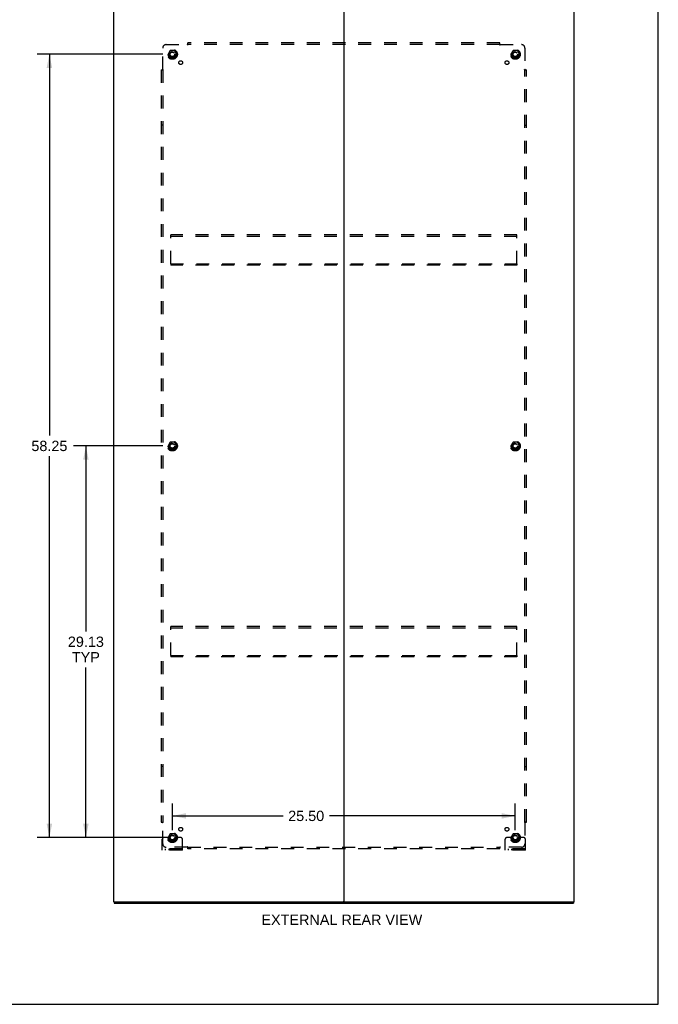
# Model space of a CAD drawing. Header units: inches. Extents: x 0 to 174, y 0 to 112.
# Tile 27 of 29: x 126 to 174, y 0 to 73. Entities that reach past the tile are written whole.
import ezdxf

# ---------------------------------------------------------------- set-up
doc = ezdxf.new("R2010")
doc.units = ezdxf.units.IN
doc.header["$LTSCALE"] = 9.560375
doc.header["$MEASUREMENT"] = 0
doc.linetypes.add('HIDDEN', pattern=[0.2, 0.1, -0.1])
doc.layers.get('0').update_dxf_attribs({"linetype": 'CONTINUOUS'})
for name, color, linetype in [('DEFAULT_2', 8, 'HIDDEN'), ('DIMENSIONS', 7, 'CONTINUOUS'), ('SUBPANEL', 7, 'CONTINUOUS')]:
    doc.layers.add(name, color=color, linetype=linetype)
doc.styles.get("Standard").update_dxf_attribs({"font": 'arial.ttf'})
doc.dimstyles.new('DIMSTYLE_1', dxfattribs={"dimtxt": 0.766875, "dimasz": 1.0225, "dimexe": 0.09, "dimexo": 0.07, "dimgap": 0.0375, "dimtad": 0, "dimtih": 1, "dimtoh": 1, "dimzin": 4, "dimdsep": 46, "dimtxsty": 'Standard', "dimblk": '_FILLED', "dimblk1": '_FILLED', "dimblk2": '_FILLED', "dimcen": 0.09, "dimadec": 3, "dimazin": 1, "dimtfac": 1, "dimtdec": 3, "dimtofl": 0, "dimtmove": 0, "dimatfit": 3, "dimldrblk": '_FILLED', "dimfxl": 0, "dimtolj": 1, "dimtzin": 4, "dimarcsym": 0})

# ---------------------------------------------------------------- blocks, each defined once
blk = doc.blocks.new('_FILLED')
at = {"color": 0, "linetype": 'ByBlock'}
blk.add_solid([(0, 0), (-1, 0.2), (-1, -0.2)], dxfattribs=at)
blk = doc.blocks.new('*D3')
at = {"layer": 'DIMENSIONS', "color": 2, "linetype": 'Continuous'}
for p, q in [((136.971, 70.651), (127.621, 70.651)), ((128.542, 70.651), (128.542, 42.293)), ((128.542, 12.401), (128.542, 40.759)), ((136.971, 12.401), (127.621, 12.401))]:
    blk.add_line(p, q, dxfattribs=at)
at = {"layer": 'DIMENSIONS', "color": 2, "linetype": 'Continuous', "xscale": 1.0225, "yscale": 1.0225, "zscale": 1.0225}
for p, rotation in [((128.542, 70.651), 90), ((128.542, 12.401), 270)]:
    blk.add_blockref('_FILLED', p, dxfattribs=dict(at, rotation=rotation))
at = {"layer": 'DIMENSIONS', "color": 2, "linetype": 'Continuous', "insert": (128.542, 41.91), "char_height": 0.7669, "width": 2.67979, "attachment_point": 2, "line_spacing_factor": 0.9}
blk.add_mtext('58.25', dxfattribs=at)
blk = doc.blocks.new('*D4')
at = {"layer": 'DIMENSIONS', "color": 2, "linetype": 'Continuous'}
for p, q in [((137.687, 12.952), (137.687, 14.932)), ((163.187, 12.952), (163.187, 14.932)), ((137.687, 14.012), (145.916, 14.012)), ((163.187, 14.012), (149.363, 14.012))]:
    blk.add_line(p, q, dxfattribs=at)
at = {"layer": 'DIMENSIONS', "color": 2, "linetype": 'Continuous', "xscale": 1.0225, "yscale": 1.0225, "zscale": 1.0225, "rotation": 180}
blk.add_blockref('_FILLED', (137.687, 14.012), dxfattribs=at)
at = {"layer": 'DIMENSIONS', "color": 2, "linetype": 'Continuous', "xscale": 1.0225, "yscale": 1.0225, "zscale": 1.0225}
blk.add_blockref('_FILLED', (163.187, 14.012), dxfattribs=at)
at = {"layer": 'DIMENSIONS', "color": 2, "linetype": 'Continuous', "insert": (147.639, 14.396), "char_height": 0.7669, "width": 2.67979, "attachment_point": 2, "line_spacing_factor": 0.9}
blk.add_mtext('25.50', dxfattribs=at)
blk = doc.blocks.new('*D5')
at = {"layer": 'DIMENSIONS', "color": 2, "linetype": 'Continuous'}
for p, q in [((136.971, 41.526), (130.334, 41.526)), ((131.255, 41.526), (131.255, 27.731)), ((131.255, 12.401), (131.255, 25.047)), ((136.971, 12.401), (130.334, 12.401))]:
    blk.add_line(p, q, dxfattribs=at)
at = {"layer": 'DIMENSIONS', "color": 2, "linetype": 'Continuous', "xscale": 1.0225, "yscale": 1.0225, "zscale": 1.0225}
for p, rotation in [((131.255, 41.526), 90), ((131.255, 12.401), 270)]:
    blk.add_blockref('_FILLED', p, dxfattribs=dict(at, rotation=rotation))
at = {"layer": 'DIMENSIONS', "color": 2, "linetype": 'Continuous', "insert": (131.255, 27.347), "char_height": 0.7669, "width": 2.67979, "attachment_point": 2, "line_spacing_factor": 0.9}
blk.add_mtext('29.13\\PTYP', dxfattribs=at)

msp = doc.modelspace()

# ---------------------------------------------------------------- linework, layer by layer
at = {"color": 7, "linetype": 'Continuous'}
for p, q in [((173.825, 0), (173.825, 112.475)), ((133.364, 7.63), (133.364, 7.526)), ((133.368, 7.63), (133.402, 7.63)), ((150.397, 7.63), (150.477, 7.63)), ((167.472, 7.63), (167.506, 7.63)), ((167.51, 7.63), (167.51, 7.526)), ((0, 0), (173.825, 0))]:
    msp.add_line(p, q, dxfattribs=at)
at = {"color": 3, "linetype": 'Continuous'}
for p, q in [((133.312, 75.422), (133.312, 7.63)), ((150.437, 75.382), (150.437, 7.67)), ((167.562, 7.63), (167.562, 75.422)), ((133.368, 7.63), (133.312, 7.63)), ((133.364, 7.526), (167.51, 7.526)), ((133.402, 7.63), (150.397, 7.63)), ((150.477, 7.63), (167.472, 7.63)), ((167.506, 7.63), (167.562, 7.63))]:
    msp.add_line(p, q, dxfattribs=at)
for centre, start, end in [((150.397, 7.67), 270, 360), ((150.477, 7.67), 180, 270)]:
    msp.add_arc(centre, 0.04, start, end, dxfattribs=at)
at = {"layer": 'DEFAULT_2', "color": 8, "linetype": 'HIDDEN'}
for p, q in [((137.524, 70.924), (137.369, 70.656)), ((137.369, 70.646), (137.524, 70.379)), ((137.841, 70.929), (137.533, 70.929)), ((137.841, 70.374), (137.533, 70.374)), ((138.005, 70.656), (137.85, 70.924)), ((137.85, 70.379), (138.005, 70.646)), ((163.024, 70.924), (162.869, 70.656)), ((162.869, 70.646), (163.024, 70.379)), ((163.341, 70.929), (163.033, 70.929)), ((163.341, 70.374), (163.033, 70.374)), ((163.505, 70.656), (163.35, 70.924)), ((163.35, 70.379), (163.505, 70.646)), ((137.562, 57.11), (137.562, 57.214)), ((163.312, 57.214), (137.562, 57.214)), ((163.312, 57.11), (163.312, 57.214)), ((137.562, 55.068), (137.562, 57.11)), ((163.312, 57.11), (137.562, 57.11)), ((163.312, 55.068), (163.312, 57.11)), ((137.562, 55.068), (137.562, 54.964)), ((137.562, 55.068), (163.312, 55.068)), ((163.312, 54.964), (137.562, 54.964)), ((163.312, 55.068), (163.312, 54.964)), ((137.524, 41.799), (137.369, 41.531)), ((137.841, 41.804), (137.533, 41.804)), ((138.005, 41.531), (137.85, 41.799)), ((163.024, 41.799), (162.869, 41.531)), ((163.341, 41.804), (163.033, 41.804)), ((163.505, 41.531), (163.35, 41.799)), ((137.369, 41.521), (137.524, 41.254)), ((137.841, 41.249), (137.533, 41.249)), ((137.85, 41.254), (138.005, 41.521)), ((162.869, 41.521), (163.024, 41.254)), ((163.341, 41.249), (163.033, 41.249)), ((163.35, 41.254), (163.505, 41.521)), ((137.562, 27.985), (137.562, 28.089)), ((163.312, 28.089), (137.562, 28.089)), ((137.562, 25.943), (137.562, 27.985)), ((163.312, 27.985), (137.562, 27.985)), ((163.312, 27.985), (163.312, 28.089)), ((163.312, 25.943), (163.312, 27.985)), ((137.562, 25.943), (163.312, 25.943)), ((137.562, 25.943), (137.562, 25.839)), ((163.312, 25.839), (137.562, 25.839)), ((163.312, 25.943), (163.312, 25.839)), ((137.524, 12.674), (137.369, 12.406)), ((137.841, 12.679), (137.533, 12.679)), ((138.005, 12.406), (137.85, 12.674)), ((163.024, 12.674), (162.869, 12.406)), ((163.341, 12.679), (163.033, 12.679)), ((163.505, 12.406), (163.35, 12.674)), ((136.937, 11.454), (136.937, 12.276)), ((137.151, 12.401), (137.062, 12.401)), ((137.273, 12.401), (137.151, 12.401)), ((137.512, 12.401), (137.273, 12.401)), ((137.369, 12.396), (137.524, 12.129)), ((137.841, 12.124), (137.533, 12.124)), ((137.85, 12.129), (138.005, 12.396)), ((137.862, 12.401), (138.101, 12.401)), ((138.223, 12.401), (138.101, 12.401)), ((138.312, 12.401), (138.223, 12.401)), ((138.437, 11.454), (138.437, 12.276)), ((162.437, 11.454), (162.437, 12.276)), ((162.651, 12.401), (162.562, 12.401)), ((162.773, 12.401), (162.651, 12.401)), ((163.012, 12.401), (162.773, 12.401)), ((162.869, 12.396), (163.024, 12.129)), ((163.341, 12.124), (163.033, 12.124)), ((163.35, 12.129), (163.505, 12.396)), ((163.362, 12.401), (163.601, 12.401)), ((163.723, 12.401), (163.601, 12.401)), ((163.812, 12.401), (163.723, 12.401)), ((163.937, 11.454), (163.937, 12.276)), ((138.437, 11.558), (136.937, 11.558)), ((138.437, 11.454), (136.937, 11.454)), ((137.184, 11.454), (137.184, 11.558)), ((137.44, 11.454), (137.44, 11.558)), ((137.934, 11.454), (137.934, 11.558)), ((138.19, 11.454), (138.19, 11.558)), ((163.937, 11.558), (162.437, 11.558)), ((163.937, 11.454), (162.437, 11.454)), ((162.684, 11.454), (162.684, 11.558)), ((162.94, 11.454), (162.94, 11.558)), ((163.434, 11.454), (163.434, 11.558)), ((163.69, 11.454), (163.69, 11.558))]:
    msp.add_line(p, q, dxfattribs=at)
for centre, radius in [((137.687, 70.651), 0.372), ((137.687, 70.651), 0.356), ((137.687, 70.651), 0.312), ((137.687, 70.651), 0.204), ((137.687, 70.651), 0.188), ((137.687, 70.651), 0.183), ((137.687, 70.651), 0.165), ((163.187, 70.651), 0.372), ((163.187, 70.651), 0.356), ((163.187, 70.651), 0.312), ((163.187, 70.651), 0.204), ((163.187, 70.651), 0.188), ((163.187, 70.651), 0.183), ((163.187, 70.651), 0.165), ((137.687, 41.526), 0.372), ((137.687, 41.526), 0.356), ((137.687, 41.526), 0.312), ((163.187, 41.526), 0.372), ((163.187, 41.526), 0.356), ((163.187, 41.526), 0.312), ((137.687, 41.526), 0.204), ((137.687, 41.526), 0.188), ((137.687, 41.526), 0.183), ((137.687, 41.526), 0.165), ((163.187, 41.526), 0.204), ((163.187, 41.526), 0.188), ((163.187, 41.526), 0.183), ((163.187, 41.526), 0.165), ((137.687, 12.401), 0.372), ((137.687, 12.401), 0.356), ((137.687, 12.401), 0.312), ((137.687, 12.401), 0.204), ((137.687, 12.401), 0.188), ((137.687, 12.401), 0.183), ((137.687, 12.401), 0.165), ((163.187, 12.401), 0.372), ((163.187, 12.401), 0.356), ((163.187, 12.401), 0.312), ((163.187, 12.401), 0.204), ((163.187, 12.401), 0.188), ((163.187, 12.401), 0.183), ((163.187, 12.401), 0.165)]:
    msp.add_circle(centre, radius, dxfattribs=at)
for centre, radius, start, end in [((137.378, 70.651), 0.01, 150.01268, 209.98829), ((137.533, 70.919), 0.01, 90.01235, 149.98915), ((137.533, 70.384), 0.01, 210.01204, 269.98872), ((137.841, 70.919), 0.01, 30.01204, 89.98872), ((137.841, 70.384), 0.01, 270.01235, 329.98915), ((137.996, 70.651), 0.01, 330.01268, 29.98829), ((162.878, 70.651), 0.01, 150.01268, 209.98829), ((163.033, 70.919), 0.01, 90.01235, 149.98915), ((163.033, 70.384), 0.01, 210.01204, 269.98872), ((163.341, 70.919), 0.01, 30.01204, 89.98872), ((163.341, 70.384), 0.01, 270.01235, 329.98915), ((163.496, 70.651), 0.01, 330.01268, 29.98829), ((137.533, 41.794), 0.01, 90.01235, 149.98915), ((137.841, 41.794), 0.01, 30.01204, 89.98872), ((163.033, 41.794), 0.01, 90.01235, 149.98915), ((163.341, 41.794), 0.01, 30.01204, 89.98872), ((137.378, 41.526), 0.01, 150.01268, 209.98829), ((137.533, 41.259), 0.01, 210.01204, 269.98872), ((137.841, 41.259), 0.01, 270.01235, 329.98915), ((137.996, 41.526), 0.01, 330.01268, 29.98829), ((162.878, 41.526), 0.01, 150.01268, 209.98829), ((163.033, 41.259), 0.01, 210.01204, 269.98872), ((163.341, 41.259), 0.01, 270.01235, 329.98915), ((163.496, 41.526), 0.01, 330.01268, 29.98829), ((137.533, 12.669), 0.01, 90.01235, 149.98915), ((137.841, 12.669), 0.01, 30.01204, 89.98872), ((163.033, 12.669), 0.01, 90.01235, 149.98915), ((163.341, 12.669), 0.01, 30.01204, 89.98872), ((137.062, 12.276), 0.125, 90, 180), ((137.378, 12.401), 0.01, 150.01268, 209.98829), ((137.687, 12.401), 0.175, 180, 360), ((137.533, 12.134), 0.01, 210.01204, 269.98872), ((137.841, 12.134), 0.01, 270.01235, 329.98915), ((137.996, 12.401), 0.01, 330.01268, 29.98829), ((138.312, 12.276), 0.125, 0, 90), ((162.562, 12.276), 0.125, 90, 180), ((162.878, 12.401), 0.01, 150.01268, 209.98829), ((163.187, 12.401), 0.175, 180, 360), ((163.033, 12.134), 0.01, 210.01204, 269.98872), ((163.341, 12.134), 0.01, 270.01235, 329.98915), ((163.496, 12.401), 0.01, 330.01268, 29.98829), ((163.812, 12.276), 0.125, 0, 90)]:
    msp.add_arc(centre, radius, start, end, dxfattribs=at)
at = {"layer": 'SUBPANEL', "color": 8, "linetype": 'HIDDEN'}
for p, q in [((136.968, 69.53), (136.968, 71.12)), ((137.218, 71.37), (138.808, 71.37)), ((138.826, 71.389), (138.82, 71.382)), ((138.843, 71.329), (138.843, 71.495)), ((162.031, 71.495), (138.843, 71.495)), ((162.031, 71.37), (138.843, 71.37)), ((162.031, 71.329), (162.031, 71.495)), ((162.066, 71.37), (163.656, 71.37)), ((163.906, 71.12), (163.906, 69.53)), ((136.843, 69.495), (136.843, 13.558)), ((136.843, 69.495), (137.009, 69.495)), ((136.968, 69.495), (136.968, 13.558)), ((163.865, 69.495), (164.031, 69.495)), ((163.906, 13.558), (163.906, 69.495)), ((163.924, 69.512), (163.918, 69.519)), ((164.031, 13.558), (164.031, 69.495)), ((136.968, 65.37), (136.843, 65.37)), ((163.906, 65.37), (164.031, 65.37)), ((136.968, 17.683), (136.843, 17.683)), ((163.906, 17.683), (164.031, 17.683)), ((136.843, 13.558), (137.009, 13.558)), ((136.95, 13.541), (136.956, 13.534)), ((136.968, 11.933), (136.968, 13.522)), ((163.865, 13.558), (164.031, 13.558)), ((163.906, 13.522), (163.906, 11.933)), ((138.843, 11.558), (138.843, 11.723)), ((162.031, 11.558), (162.031, 11.723)), ((138.808, 11.683), (137.218, 11.683)), ((138.843, 11.683), (162.031, 11.683)), ((162.031, 11.558), (138.843, 11.558)), ((162.048, 11.664), (162.054, 11.67)), ((163.656, 11.683), (162.066, 11.683))]:
    msp.add_line(p, q, dxfattribs=at)
for points in [[(138.82, 71.382), (138.818, 71.38), (138.816, 71.379), (138.814, 71.377), (138.812, 71.375), (138.811, 71.373), (138.809, 71.372), (138.808, 71.37)], [(138.821, 71.351), (138.818, 71.355), (138.817, 71.358), (138.815, 71.36), (138.814, 71.362), (138.812, 71.365), (138.811, 71.367), (138.809, 71.368), (138.808, 71.37)], [(138.843, 71.329), (138.842, 71.33), (138.84, 71.331), (138.838, 71.331), (138.837, 71.332), (138.835, 71.333), (138.834, 71.335), (138.832, 71.336), (138.83, 71.337), (138.829, 71.339), (138.828, 71.341), (138.826, 71.343), (138.825, 71.344), (138.824, 71.346), (138.822, 71.349), (138.821, 71.351)], [(138.843, 71.409), (138.842, 71.406), (138.84, 71.404), (138.839, 71.402), (138.837, 71.4), (138.835, 71.399), (138.834, 71.397), (138.832, 71.395), (138.831, 71.393), (138.829, 71.392), (138.828, 71.39), (138.826, 71.389)], [(162.031, 71.409), (162.032, 71.406), (162.034, 71.404), (162.036, 71.402), (162.037, 71.4), (162.039, 71.399), (162.04, 71.397), (162.042, 71.395), (162.043, 71.393), (162.045, 71.392), (162.046, 71.39), (162.048, 71.389)], [(162.031, 71.329), (162.033, 71.33), (162.034, 71.331), (162.036, 71.331), (162.037, 71.332), (162.039, 71.333), (162.041, 71.335), (162.042, 71.336), (162.044, 71.337), (162.045, 71.339), (162.046, 71.341), (162.048, 71.343), (162.049, 71.344), (162.051, 71.346), (162.052, 71.349), (162.053, 71.351), (162.056, 71.355)], [(162.048, 71.389), (162.054, 71.382), (162.056, 71.38), (162.058, 71.379), (162.06, 71.377), (162.062, 71.375), (162.063, 71.373), (162.065, 71.372), (162.066, 71.37)], [(162.056, 71.355), (162.057, 71.358), (162.059, 71.36), (162.06, 71.362), (162.062, 71.365), (162.063, 71.367), (162.065, 71.368), (162.066, 71.37)], [(136.93, 69.495), (136.932, 69.497), (136.934, 69.498), (136.936, 69.5), (136.938, 69.501), (136.94, 69.503), (136.942, 69.504), (136.943, 69.506), (136.945, 69.508), (136.947, 69.509), (136.948, 69.511), (136.95, 69.512)], [(136.95, 69.512), (136.956, 69.519), (136.958, 69.521), (136.96, 69.522), (136.962, 69.524), (136.963, 69.526), (136.965, 69.528), (136.967, 69.529), (136.968, 69.53)], [(136.983, 69.52), (136.981, 69.522), (136.978, 69.523), (136.976, 69.525), (136.974, 69.526), (136.972, 69.528), (136.97, 69.529), (136.968, 69.53)], [(137.009, 69.495), (137.008, 69.497), (137.008, 69.499), (137.007, 69.5), (137.006, 69.502), (137.005, 69.503), (137.004, 69.505), (137.002, 69.506), (137.001, 69.508), (136.999, 69.509), (136.998, 69.511), (136.996, 69.512), (136.994, 69.513), (136.992, 69.515), (136.99, 69.516), (136.988, 69.517), (136.983, 69.52)], [(163.865, 69.495), (163.866, 69.497), (163.866, 69.499), (163.867, 69.5), (163.868, 69.502), (163.869, 69.503), (163.87, 69.505), (163.872, 69.506), (163.873, 69.508), (163.875, 69.509), (163.877, 69.511), (163.878, 69.512), (163.88, 69.513), (163.882, 69.515), (163.884, 69.516), (163.886, 69.517)], [(163.886, 69.517), (163.891, 69.52), (163.893, 69.522), (163.896, 69.523), (163.898, 69.525), (163.9, 69.526), (163.902, 69.528), (163.904, 69.529), (163.906, 69.53)], [(163.918, 69.519), (163.916, 69.521), (163.914, 69.522), (163.912, 69.524), (163.911, 69.526), (163.909, 69.528), (163.907, 69.529), (163.906, 69.53)], [(163.944, 69.495), (163.942, 69.497), (163.94, 69.498), (163.938, 69.5), (163.936, 69.501), (163.934, 69.503), (163.932, 69.504), (163.931, 69.506), (163.929, 69.508), (163.928, 69.509), (163.926, 69.511), (163.924, 69.512)], [(136.93, 13.558), (136.932, 13.556), (136.934, 13.554), (136.936, 13.553), (136.938, 13.551), (136.94, 13.55), (136.942, 13.548), (136.943, 13.547), (136.945, 13.545), (136.947, 13.544), (136.948, 13.542), (136.95, 13.541)], [(136.956, 13.534), (136.958, 13.532), (136.96, 13.53), (136.962, 13.528), (136.963, 13.527), (136.965, 13.525), (136.967, 13.524), (136.968, 13.522)], [(136.988, 13.535), (136.983, 13.532), (136.981, 13.531), (136.978, 13.529), (136.976, 13.528), (136.974, 13.527), (136.972, 13.525), (136.97, 13.524), (136.968, 13.522)], [(137.009, 13.558), (137.008, 13.556), (137.008, 13.554), (137.007, 13.552), (137.006, 13.551), (137.005, 13.549), (137.004, 13.548), (137.002, 13.546), (137.001, 13.545), (136.999, 13.543), (136.998, 13.542), (136.996, 13.541), (136.994, 13.539), (136.992, 13.538), (136.99, 13.536), (136.988, 13.535)], [(163.865, 13.558), (163.866, 13.556), (163.866, 13.554), (163.867, 13.552), (163.868, 13.551), (163.869, 13.549), (163.87, 13.548), (163.872, 13.546), (163.873, 13.545), (163.875, 13.543), (163.877, 13.542), (163.878, 13.541), (163.88, 13.539), (163.882, 13.538), (163.884, 13.536), (163.886, 13.535), (163.891, 13.532)], [(163.891, 13.532), (163.893, 13.531), (163.896, 13.529), (163.898, 13.528), (163.9, 13.527), (163.902, 13.525), (163.904, 13.524), (163.906, 13.522)], [(163.924, 13.541), (163.918, 13.534), (163.916, 13.532), (163.914, 13.53), (163.912, 13.528), (163.911, 13.527), (163.909, 13.525), (163.907, 13.524), (163.906, 13.522)], [(163.944, 13.558), (163.942, 13.556), (163.94, 13.554), (163.938, 13.553), (163.936, 13.551), (163.934, 13.55), (163.932, 13.548), (163.931, 13.547), (163.929, 13.545), (163.928, 13.544), (163.926, 13.542), (163.924, 13.541)], [(138.843, 11.723), (138.842, 11.723), (138.84, 11.722), (138.838, 11.721), (138.837, 11.72), (138.835, 11.719), (138.834, 11.718), (138.832, 11.717), (138.83, 11.715), (138.829, 11.714), (138.828, 11.712), (138.826, 11.71), (138.825, 11.708), (138.824, 11.706), (138.822, 11.704), (138.821, 11.702), (138.818, 11.697)], [(162.031, 11.723), (162.033, 11.723), (162.034, 11.722), (162.036, 11.721), (162.037, 11.72), (162.039, 11.719), (162.041, 11.718), (162.042, 11.717), (162.044, 11.715), (162.045, 11.714), (162.046, 11.712), (162.048, 11.71), (162.049, 11.708), (162.051, 11.706), (162.052, 11.704), (162.053, 11.702)], [(138.818, 11.697), (138.817, 11.695), (138.815, 11.693), (138.814, 11.69), (138.812, 11.688), (138.811, 11.686), (138.809, 11.684), (138.808, 11.683)], [(138.826, 11.664), (138.82, 11.67), (138.818, 11.672), (138.816, 11.674), (138.814, 11.676), (138.812, 11.678), (138.811, 11.68), (138.809, 11.681), (138.808, 11.683)], [(138.843, 11.644), (138.842, 11.646), (138.84, 11.648), (138.839, 11.65), (138.837, 11.652), (138.835, 11.654), (138.834, 11.656), (138.832, 11.658), (138.831, 11.659), (138.829, 11.661), (138.828, 11.662), (138.826, 11.664)], [(162.031, 11.644), (162.032, 11.646), (162.034, 11.648), (162.036, 11.65), (162.037, 11.652), (162.039, 11.654), (162.04, 11.656), (162.042, 11.658), (162.043, 11.659), (162.045, 11.661), (162.046, 11.662), (162.048, 11.664)], [(162.053, 11.702), (162.056, 11.697), (162.057, 11.695), (162.059, 11.693), (162.06, 11.69), (162.062, 11.688), (162.063, 11.686), (162.065, 11.684), (162.066, 11.683)], [(162.054, 11.67), (162.056, 11.672), (162.058, 11.674), (162.06, 11.676), (162.062, 11.678), (162.063, 11.68), (162.065, 11.681), (162.066, 11.683)]]:
    msp.add_lwpolyline(points, dxfattribs=at)
for centre, radius in [((137.687, 70.651), 0.25), ((163.187, 70.651), 0.25), ((138.306, 70.033), 0.141), ((162.568, 70.033), 0.141), ((137.687, 41.526), 0.25), ((163.187, 41.526), 0.25), ((137.687, 12.401), 0.25), ((138.306, 13.02), 0.141), ((162.568, 13.02), 0.141), ((163.187, 12.401), 0.25)]:
    msp.add_circle(centre, radius, dxfattribs=at)
for centre, start, end in [((137.218, 71.12), 90, 180), ((163.656, 71.12), 0, 90), ((137.218, 11.933), 180, 270), ((163.656, 11.933), 270, 360)]:
    msp.add_arc(centre, 0.25, start, end, dxfattribs=at)

# ---------------------------------------------------------------- texts
at = {"layer": 'DIMENSIONS', "color": 2, "linetype": 'Continuous', "insert": (150.29, 6.671), "char_height": 0.76687, "width": 11.9393, "attachment_point": 2, "line_spacing_factor": 0.9}
msp.add_mtext('EXTERNAL REAR VIEW', dxfattribs=at)

# ---------------------------------------------------------------- dimensions: what is measured, and where the dimension line sits
at = {"layer": 'DIMENSIONS', "color": 2, "linetype": 'Continuous'}
dim = msp.add_linear_dim(base=(128.542, 70.651), p1=(137.041, 12.401), p2=(137.041, 70.651), angle=90, dimstyle='DIMSTYLE_1', dxfattribs=at)
dim.commit()
dim.dimension.update_dxf_attribs({"geometry": '*D3', "text_midpoint": (128.541, 41.522), "dimtype": 160})
dim = msp.add_linear_dim(base=(131.254600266, 12.401325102), p1=(137.041286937, 41.526325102), p2=(137.041286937, 12.401325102), angle=270, text='<>\\PTYP', dimstyle='DIMSTYLE_1', dxfattribs=at)
dim.commit()
dim.dimension.update_dxf_attribs({"geometry": '*D5', "text_midpoint": (131.254600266, 26.388668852), "dimtype": 160})
dim = msp.add_linear_dim(base=(163.187, 14.012), p1=(137.687, 12.882), p2=(163.187, 12.882), dimstyle='DIMSTYLE_1', dxfattribs=at)
dim.commit()
dim.dimension.update_dxf_attribs({"geometry": '*D4', "text_midpoint": (147.629, 14.008), "dimtype": 160})

doc.saveas('drawing.dxf')
